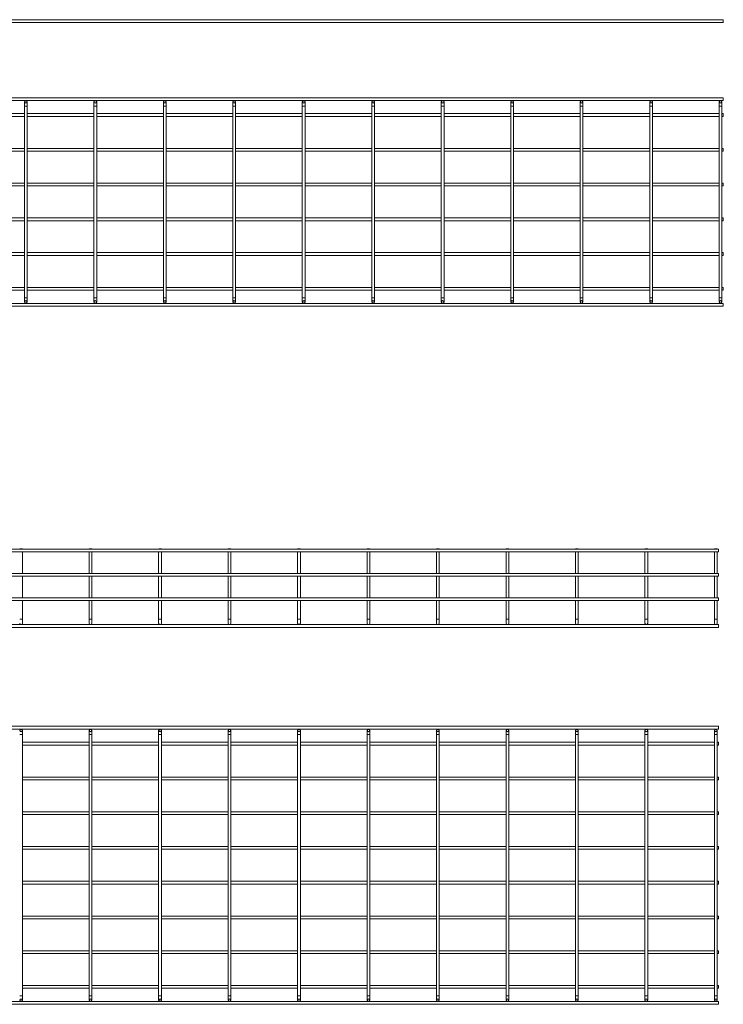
# Model space of a CAD drawing. Header units: millimetres. Extents: x -523 to 3473, y -2962 to -95.
# Tile 4 of 6: x 2444 to 3457, y -2962 to -1545. Entities that reach past the tile are written whole.
import ezdxf

# ---------------------------------------------------------------- set-up
doc = ezdxf.new("R2010")
doc.units = ezdxf.units.MM

msp = doc.modelspace()

# ---------------------------------------------------------------- linework, layer by layer
at = {"color": 7, "linetype": 'Continuous', "lineweight": 15}
for p, q in [((3457, -1544.7), (449, -1544.7)), ((449, -1548.7), (3457, -1548.7)), ((3457, -1544.7), (3457, -1548.7)), ((3457, -1656.9), (449, -1656.9)), ((3457, -1656.9), (3457, -1660.9)), ((449, -1660.9), (3457, -1660.9)), ((2451, -1662.9), (2451, -1668.9)), ((2451, -1668.9), (2451, -1944.9)), ((2455, -1668.9), (2455, -1662.9)), ((2455, -1944.9), (2455, -1668.9)), ((2551, -1662.9), (2551, -1668.9)), ((2551, -1668.9), (2551, -1944.9)), ((2555, -1668.9), (2555, -1662.9)), ((2555, -1944.9), (2555, -1668.9)), ((2651, -1662.9), (2651, -1668.9)), ((2651, -1668.9), (2651, -1944.9)), ((2655, -1668.9), (2655, -1662.9)), ((2655, -1944.9), (2655, -1668.9)), ((2751, -1662.9), (2751, -1668.9)), ((2751, -1668.9), (2751, -1944.9)), ((2755, -1668.9), (2755, -1662.9)), ((2755, -1944.9), (2755, -1668.9)), ((2851, -1662.9), (2851, -1668.9)), ((2851, -1668.9), (2851, -1944.9)), ((2855, -1668.9), (2855, -1662.9)), ((2855, -1944.9), (2855, -1668.9)), ((2951, -1662.9), (2951, -1668.9)), ((2951, -1668.9), (2951, -1944.9)), ((2955, -1668.9), (2955, -1662.9)), ((2955, -1944.9), (2955, -1668.9)), ((3051, -1662.9), (3051, -1668.9)), ((3051, -1668.9), (3051, -1944.9)), ((3055, -1668.9), (3055, -1662.9)), ((3055, -1944.9), (3055, -1668.9)), ((3151, -1662.9), (3151, -1668.9)), ((3151, -1668.9), (3151, -1944.9)), ((3155, -1668.9), (3155, -1662.9)), ((3155, -1944.9), (3155, -1668.9)), ((3251, -1662.9), (3251, -1668.9)), ((3251, -1668.9), (3251, -1944.9)), ((3255, -1668.9), (3255, -1662.9)), ((3255, -1944.9), (3255, -1668.9)), ((3351, -1662.9), (3351, -1668.9)), ((3351, -1668.9), (3351, -1944.9)), ((3355, -1668.9), (3355, -1662.9)), ((3355, -1944.9), (3355, -1668.9)), ((3451, -1662.9), (3451, -1668.9)), ((3451, -1668.9), (3451, -1944.9)), ((3455, -1668.9), (3455, -1662.9)), ((3455, -1944.9), (3455, -1668.9)), ((2451, -1679.9), (2355, -1679.9)), ((2355, -1683.9), (2451, -1683.9)), ((2551, -1679.9), (2455, -1679.9)), ((2455, -1683.9), (2551, -1683.9)), ((2651, -1679.9), (2555, -1679.9)), ((2555, -1683.9), (2651, -1683.9)), ((2751, -1679.9), (2655, -1679.9)), ((2655, -1683.9), (2751, -1683.9)), ((2851, -1679.9), (2755, -1679.9)), ((2755, -1683.9), (2851, -1683.9)), ((2951, -1679.9), (2855, -1679.9)), ((2855, -1683.9), (2951, -1683.9)), ((3051, -1679.9), (2955, -1679.9)), ((2955, -1683.9), (3051, -1683.9)), ((3151, -1679.9), (3055, -1679.9)), ((3055, -1683.9), (3151, -1683.9)), ((3251, -1679.9), (3155, -1679.9)), ((3155, -1683.9), (3251, -1683.9)), ((3351, -1679.9), (3255, -1679.9)), ((3255, -1683.9), (3351, -1683.9)), ((3451, -1679.9), (3355, -1679.9)), ((3355, -1683.9), (3451, -1683.9)), ((3457, -1679.9), (3455, -1679.9)), ((3455, -1683.9), (3457, -1683.9)), ((3457, -1679.9), (3457, -1683.9)), ((2451, -1729.9), (2355, -1729.9)), ((2355, -1733.9), (2451, -1733.9)), ((2551, -1729.9), (2455, -1729.9)), ((2455, -1733.9), (2551, -1733.9)), ((2651, -1729.9), (2555, -1729.9)), ((2555, -1733.9), (2651, -1733.9)), ((2751, -1729.9), (2655, -1729.9)), ((2655, -1733.9), (2751, -1733.9)), ((2851, -1729.9), (2755, -1729.9)), ((2755, -1733.9), (2851, -1733.9)), ((2951, -1729.9), (2855, -1729.9)), ((2855, -1733.9), (2951, -1733.9)), ((3051, -1729.9), (2955, -1729.9)), ((2955, -1733.9), (3051, -1733.9)), ((3151, -1729.9), (3055, -1729.9)), ((3055, -1733.9), (3151, -1733.9)), ((3251, -1729.9), (3155, -1729.9)), ((3155, -1733.9), (3251, -1733.9)), ((3351, -1729.9), (3255, -1729.9)), ((3255, -1733.9), (3351, -1733.9)), ((3451, -1729.9), (3355, -1729.9)), ((3355, -1733.9), (3451, -1733.9)), ((3457, -1729.9), (3455, -1729.9)), ((3455, -1733.9), (3457, -1733.9)), ((3457, -1729.9), (3457, -1733.9)), ((2451, -1779.9), (2355, -1779.9)), ((2355, -1783.9), (2451, -1783.9)), ((2551, -1779.9), (2455, -1779.9)), ((2455, -1783.9), (2551, -1783.9)), ((2651, -1779.9), (2555, -1779.9)), ((2555, -1783.9), (2651, -1783.9)), ((2751, -1779.9), (2655, -1779.9)), ((2655, -1783.9), (2751, -1783.9)), ((2851, -1779.9), (2755, -1779.9)), ((2755, -1783.9), (2851, -1783.9)), ((2951, -1779.9), (2855, -1779.9)), ((2855, -1783.9), (2951, -1783.9)), ((3051, -1779.9), (2955, -1779.9)), ((2955, -1783.9), (3051, -1783.9)), ((3151, -1779.9), (3055, -1779.9)), ((3055, -1783.9), (3151, -1783.9)), ((3251, -1779.9), (3155, -1779.9)), ((3155, -1783.9), (3251, -1783.9)), ((3351, -1779.9), (3255, -1779.9)), ((3255, -1783.9), (3351, -1783.9)), ((3451, -1779.9), (3355, -1779.9)), ((3355, -1783.9), (3451, -1783.9)), ((3457, -1779.9), (3455, -1779.9)), ((3455, -1783.9), (3457, -1783.9)), ((3457, -1779.9), (3457, -1783.9)), ((2451, -1829.9), (2355, -1829.9)), ((2355, -1833.9), (2451, -1833.9)), ((2551, -1829.9), (2455, -1829.9)), ((2455, -1833.9), (2551, -1833.9)), ((2651, -1829.9), (2555, -1829.9)), ((2555, -1833.9), (2651, -1833.9)), ((2751, -1829.9), (2655, -1829.9)), ((2655, -1833.9), (2751, -1833.9)), ((2851, -1829.9), (2755, -1829.9)), ((2755, -1833.9), (2851, -1833.9)), ((2951, -1829.9), (2855, -1829.9)), ((2855, -1833.9), (2951, -1833.9)), ((3051, -1829.9), (2955, -1829.9)), ((2955, -1833.9), (3051, -1833.9)), ((3151, -1829.9), (3055, -1829.9)), ((3055, -1833.9), (3151, -1833.9)), ((3251, -1829.9), (3155, -1829.9)), ((3155, -1833.9), (3251, -1833.9)), ((3351, -1829.9), (3255, -1829.9)), ((3255, -1833.9), (3351, -1833.9)), ((3451, -1829.9), (3355, -1829.9)), ((3355, -1833.9), (3451, -1833.9)), ((3457, -1829.9), (3455, -1829.9)), ((3455, -1833.9), (3457, -1833.9)), ((3457, -1829.9), (3457, -1833.9)), ((2451, -1879.9), (2355, -1879.9)), ((2355, -1883.9), (2451, -1883.9)), ((2551, -1879.9), (2455, -1879.9)), ((2455, -1883.9), (2551, -1883.9)), ((2651, -1879.9), (2555, -1879.9)), ((2555, -1883.9), (2651, -1883.9)), ((2751, -1879.9), (2655, -1879.9)), ((2655, -1883.9), (2751, -1883.9)), ((2851, -1879.9), (2755, -1879.9)), ((2755, -1883.9), (2851, -1883.9)), ((2951, -1879.9), (2855, -1879.9)), ((2855, -1883.9), (2951, -1883.9)), ((3051, -1879.9), (2955, -1879.9)), ((2955, -1883.9), (3051, -1883.9)), ((3151, -1879.9), (3055, -1879.9)), ((3055, -1883.9), (3151, -1883.9)), ((3251, -1879.9), (3155, -1879.9)), ((3155, -1883.9), (3251, -1883.9)), ((3351, -1879.9), (3255, -1879.9)), ((3255, -1883.9), (3351, -1883.9)), ((3451, -1879.9), (3355, -1879.9)), ((3355, -1883.9), (3451, -1883.9)), ((3457, -1879.9), (3455, -1879.9)), ((3455, -1883.9), (3457, -1883.9)), ((3457, -1879.9), (3457, -1883.9)), ((2451, -1929.9), (2355, -1929.9)), ((2355, -1933.9), (2451, -1933.9)), ((2551, -1929.9), (2455, -1929.9)), ((2455, -1933.9), (2551, -1933.9)), ((2651, -1929.9), (2555, -1929.9)), ((2555, -1933.9), (2651, -1933.9)), ((2751, -1929.9), (2655, -1929.9)), ((2655, -1933.9), (2751, -1933.9)), ((2851, -1929.9), (2755, -1929.9)), ((2755, -1933.9), (2851, -1933.9)), ((2951, -1929.9), (2855, -1929.9)), ((2855, -1933.9), (2951, -1933.9)), ((3051, -1929.9), (2955, -1929.9)), ((2955, -1933.9), (3051, -1933.9)), ((3151, -1929.9), (3055, -1929.9)), ((3055, -1933.9), (3151, -1933.9)), ((3251, -1929.9), (3155, -1929.9)), ((3155, -1933.9), (3251, -1933.9)), ((3351, -1929.9), (3255, -1929.9)), ((3255, -1933.9), (3351, -1933.9)), ((3451, -1929.9), (3355, -1929.9)), ((3355, -1933.9), (3451, -1933.9)), ((3457, -1929.9), (3455, -1929.9)), ((3455, -1933.9), (3457, -1933.9)), ((3457, -1929.9), (3457, -1933.9)), ((3457, -1952.9), (449, -1952.9)), ((2451, -1944.9), (2451, -1950.9)), ((2455, -1950.9), (2455, -1944.9)), ((2551, -1944.9), (2551, -1950.9)), ((2555, -1950.9), (2555, -1944.9)), ((2651, -1944.9), (2651, -1950.9)), ((2655, -1950.9), (2655, -1944.9)), ((2751, -1944.9), (2751, -1950.9)), ((2755, -1950.9), (2755, -1944.9)), ((2851, -1944.9), (2851, -1950.9)), ((2855, -1950.9), (2855, -1944.9)), ((2951, -1944.9), (2951, -1950.9)), ((2955, -1950.9), (2955, -1944.9)), ((3051, -1944.9), (3051, -1950.9)), ((3055, -1950.9), (3055, -1944.9)), ((3151, -1944.9), (3151, -1950.9)), ((3155, -1950.9), (3155, -1944.9)), ((3251, -1944.9), (3251, -1950.9)), ((3255, -1950.9), (3255, -1944.9)), ((3351, -1944.9), (3351, -1950.9)), ((3355, -1950.9), (3355, -1944.9)), ((3451, -1944.9), (3451, -1950.9)), ((3455, -1950.9), (3455, -1944.9)), ((3457, -1952.9), (3457, -1956.9)), ((449, -1956.9), (3457, -1956.9)), ((3450.2, -2306.4), (442.2, -2306.4)), ((2444.7, -2305.9), (2444.2, -2306.4)), ((2444.7, -2305.9), (2447.7, -2305.9)), ((2448.2, -2306.4), (2447.7, -2305.9)), ((2544.7, -2305.9), (2544.2, -2306.4)), ((2544.7, -2305.9), (2547.7, -2305.9)), ((2548.2, -2306.4), (2547.7, -2305.9)), ((2644.7, -2305.9), (2644.2, -2306.4)), ((2644.7, -2305.9), (2647.7, -2305.9)), ((2648.2, -2306.4), (2647.7, -2305.9)), ((2744.7, -2305.9), (2744.2, -2306.4)), ((2744.7, -2305.9), (2747.7, -2305.9)), ((2748.2, -2306.4), (2747.7, -2305.9)), ((2844.7, -2305.9), (2844.2, -2306.4)), ((2844.7, -2305.9), (2847.7, -2305.9)), ((2848.2, -2306.4), (2847.7, -2305.9)), ((2944.7, -2305.9), (2944.2, -2306.4)), ((2944.7, -2305.9), (2947.7, -2305.9)), ((2948.2, -2306.4), (2947.7, -2305.9)), ((3044.7, -2305.9), (3044.2, -2306.4)), ((3044.7, -2305.9), (3047.7, -2305.9)), ((3048.2, -2306.4), (3047.7, -2305.9)), ((3144.7, -2305.9), (3144.2, -2306.4)), ((3144.7, -2305.9), (3147.7, -2305.9)), ((3148.2, -2306.4), (3147.7, -2305.9)), ((3244.7, -2305.9), (3244.2, -2306.4)), ((3244.7, -2305.9), (3247.7, -2305.9)), ((3248.2, -2306.4), (3247.7, -2305.9)), ((3344.7, -2305.9), (3344.2, -2306.4)), ((3344.7, -2305.9), (3347.7, -2305.9)), ((3348.2, -2306.4), (3347.7, -2305.9)), ((3444.7, -2305.9), (3444.2, -2306.4)), ((3444.7, -2305.9), (3447.7, -2305.9)), ((3448.2, -2306.4), (3447.7, -2305.9)), ((3450.2, -2306.4), (3450.2, -2310.4)), ((442.2, -2310.4), (3450.2, -2310.4)), ((2448.2, -2341.4), (2448.2, -2310.4)), ((2544.2, -2310.4), (2544.2, -2341.4)), ((2548.2, -2341.4), (2548.2, -2310.4)), ((2644.2, -2310.4), (2644.2, -2341.4)), ((2648.2, -2341.4), (2648.2, -2310.4)), ((2744.2, -2310.4), (2744.2, -2341.4)), ((2748.2, -2341.4), (2748.2, -2310.4)), ((2844.2, -2310.4), (2844.2, -2341.4)), ((2848.2, -2341.4), (2848.2, -2310.4)), ((2944.2, -2310.4), (2944.2, -2341.4)), ((2948.2, -2341.4), (2948.2, -2310.4)), ((3044.2, -2310.4), (3044.2, -2341.4)), ((3048.2, -2341.4), (3048.2, -2310.4)), ((3144.2, -2310.4), (3144.2, -2341.4)), ((3148.2, -2341.4), (3148.2, -2310.4)), ((3244.2, -2310.4), (3244.2, -2341.4)), ((3248.2, -2341.4), (3248.2, -2310.4)), ((3344.2, -2310.4), (3344.2, -2341.4)), ((3348.2, -2341.4), (3348.2, -2310.4)), ((3444.2, -2310.4), (3444.2, -2341.4)), ((3448.2, -2341.4), (3448.2, -2310.4)), ((3450.2, -2341.4), (442.2, -2341.4)), ((442.2, -2345.4), (3450.2, -2345.4)), ((2448.2, -2376.4), (2448.2, -2345.4)), ((2544.2, -2345.4), (2544.2, -2376.4)), ((2548.2, -2376.4), (2548.2, -2345.4)), ((2644.2, -2345.4), (2644.2, -2376.4)), ((2648.2, -2376.4), (2648.2, -2345.4)), ((2744.2, -2345.4), (2744.2, -2376.4)), ((2748.2, -2376.4), (2748.2, -2345.4)), ((2844.2, -2345.4), (2844.2, -2376.4)), ((2848.2, -2376.4), (2848.2, -2345.4)), ((2944.2, -2345.4), (2944.2, -2376.4)), ((2948.2, -2376.4), (2948.2, -2345.4)), ((3044.2, -2345.4), (3044.2, -2376.4)), ((3048.2, -2376.4), (3048.2, -2345.4)), ((3144.2, -2345.4), (3144.2, -2376.4)), ((3148.2, -2376.4), (3148.2, -2345.4)), ((3244.2, -2345.4), (3244.2, -2376.4)), ((3248.2, -2376.4), (3248.2, -2345.4)), ((3344.2, -2345.4), (3344.2, -2376.4)), ((3348.2, -2376.4), (3348.2, -2345.4)), ((3444.2, -2345.4), (3444.2, -2376.4)), ((3448.2, -2376.4), (3448.2, -2345.4)), ((3450.2, -2341.4), (3450.2, -2345.4)), ((3450.2, -2376.4), (442.2, -2376.4)), ((3450.2, -2376.4), (3450.2, -2380.4)), ((442.2, -2380.4), (3450.2, -2380.4)), ((2448.2, -2407.2), (2448.2, -2380.4)), ((2544.2, -2380.4), (2544.2, -2407.2)), ((2548.2, -2407.2), (2548.2, -2380.4)), ((2644.2, -2380.4), (2644.2, -2407.2)), ((2648.2, -2407.2), (2648.2, -2380.4)), ((2744.2, -2380.4), (2744.2, -2407.2)), ((2748.2, -2407.2), (2748.2, -2380.4)), ((2844.2, -2380.4), (2844.2, -2407.2)), ((2848.2, -2407.2), (2848.2, -2380.4)), ((2944.2, -2380.4), (2944.2, -2407.2)), ((2948.2, -2407.2), (2948.2, -2380.4)), ((3044.2, -2380.4), (3044.2, -2407.2)), ((3048.2, -2407.2), (3048.2, -2380.4)), ((3144.2, -2380.4), (3144.2, -2407.2)), ((3148.2, -2407.2), (3148.2, -2380.4)), ((3244.2, -2380.4), (3244.2, -2407.2)), ((3248.2, -2407.2), (3248.2, -2380.4)), ((3344.2, -2380.4), (3344.2, -2407.2)), ((3348.2, -2407.2), (3348.2, -2380.4)), ((3444.2, -2380.4), (3444.2, -2407.2)), ((3448.2, -2407.2), (3448.2, -2380.4)), ((2448.2, -2413.2), (2448.2, -2407.2)), ((2544.2, -2407.2), (2544.2, -2413.2)), ((2548.2, -2413.2), (2548.2, -2407.2)), ((2644.2, -2407.2), (2644.2, -2413.2)), ((2648.2, -2413.2), (2648.2, -2407.2)), ((2744.2, -2407.2), (2744.2, -2413.2)), ((2748.2, -2413.2), (2748.2, -2407.2)), ((2844.2, -2407.2), (2844.2, -2413.2)), ((2848.2, -2413.2), (2848.2, -2407.2)), ((2944.2, -2407.2), (2944.2, -2413.2)), ((2948.2, -2413.2), (2948.2, -2407.2)), ((3044.2, -2407.2), (3044.2, -2413.2)), ((3048.2, -2413.2), (3048.2, -2407.2)), ((3144.2, -2407.2), (3144.2, -2413.2)), ((3148.2, -2413.2), (3148.2, -2407.2)), ((3244.2, -2407.2), (3244.2, -2413.2)), ((3248.2, -2413.2), (3248.2, -2407.2)), ((3344.2, -2407.2), (3344.2, -2413.2)), ((3348.2, -2413.2), (3348.2, -2407.2)), ((3444.2, -2407.2), (3444.2, -2413.2)), ((3448.2, -2413.2), (3448.2, -2407.2)), ((3450.2, -2415.2), (442.2, -2415.2)), ((442.2, -2419.2), (3450.2, -2419.2)), ((3450.2, -2415.2), (3450.2, -2419.2)), ((3450.2, -2561.5), (442.2, -2561.5)), ((3450.2, -2561.5), (3450.2, -2565.5)), ((442.2, -2565.5), (3450.2, -2565.5)), ((2448.2, -2573.5), (2448.2, -2567.5)), ((2448.2, -2949.5), (2448.2, -2573.5)), ((2544.2, -2567.5), (2544.2, -2573.5)), ((2544.2, -2573.5), (2544.2, -2949.5)), ((2548.2, -2573.5), (2548.2, -2567.5)), ((2548.2, -2949.5), (2548.2, -2573.5)), ((2644.2, -2567.5), (2644.2, -2573.5)), ((2644.2, -2573.5), (2644.2, -2949.5)), ((2648.2, -2573.5), (2648.2, -2567.5)), ((2648.2, -2949.5), (2648.2, -2573.5)), ((2744.2, -2567.5), (2744.2, -2573.5)), ((2744.2, -2573.5), (2744.2, -2949.5)), ((2748.2, -2573.5), (2748.2, -2567.5)), ((2748.2, -2949.5), (2748.2, -2573.5)), ((2844.2, -2567.5), (2844.2, -2573.5)), ((2844.2, -2573.5), (2844.2, -2949.5)), ((2848.2, -2573.5), (2848.2, -2567.5)), ((2848.2, -2949.5), (2848.2, -2573.5)), ((2944.2, -2567.5), (2944.2, -2573.5)), ((2944.2, -2573.5), (2944.2, -2949.5)), ((2948.2, -2573.5), (2948.2, -2567.5)), ((2948.2, -2949.5), (2948.2, -2573.5)), ((3044.2, -2567.5), (3044.2, -2573.5)), ((3044.2, -2573.5), (3044.2, -2949.5)), ((3048.2, -2573.5), (3048.2, -2567.5)), ((3048.2, -2949.5), (3048.2, -2573.5)), ((3144.2, -2567.5), (3144.2, -2573.5)), ((3144.2, -2573.5), (3144.2, -2949.5)), ((3148.2, -2573.5), (3148.2, -2567.5)), ((3148.2, -2949.5), (3148.2, -2573.5)), ((3244.2, -2567.5), (3244.2, -2573.5)), ((3244.2, -2573.5), (3244.2, -2949.5)), ((3248.2, -2573.5), (3248.2, -2567.5)), ((3248.2, -2949.5), (3248.2, -2573.5)), ((3344.2, -2567.5), (3344.2, -2573.5)), ((3344.2, -2573.5), (3344.2, -2949.5)), ((3348.2, -2573.5), (3348.2, -2567.5)), ((3348.2, -2949.5), (3348.2, -2573.5)), ((3444.2, -2567.5), (3444.2, -2573.5)), ((3444.2, -2573.5), (3444.2, -2949.5)), ((3448.2, -2573.5), (3448.2, -2567.5)), ((3448.2, -2949.5), (3448.2, -2573.5)), ((2544.2, -2584.5), (2448.2, -2584.5)), ((2448.2, -2588.5), (2544.2, -2588.5)), ((2644.2, -2584.5), (2548.2, -2584.5)), ((2548.2, -2588.5), (2644.2, -2588.5)), ((2744.2, -2584.5), (2648.2, -2584.5)), ((2648.2, -2588.5), (2744.2, -2588.5)), ((2844.2, -2584.5), (2748.2, -2584.5)), ((2748.2, -2588.5), (2844.2, -2588.5)), ((2944.2, -2584.5), (2848.2, -2584.5)), ((2848.2, -2588.5), (2944.2, -2588.5)), ((3044.2, -2584.5), (2948.2, -2584.5)), ((2948.2, -2588.5), (3044.2, -2588.5)), ((3144.2, -2584.5), (3048.2, -2584.5)), ((3048.2, -2588.5), (3144.2, -2588.5)), ((3244.2, -2584.5), (3148.2, -2584.5)), ((3148.2, -2588.5), (3244.2, -2588.5)), ((3344.2, -2584.5), (3248.2, -2584.5)), ((3248.2, -2588.5), (3344.2, -2588.5)), ((3444.2, -2584.5), (3348.2, -2584.5)), ((3348.2, -2588.5), (3444.2, -2588.5)), ((3450.2, -2584.5), (3448.2, -2584.5)), ((3448.2, -2588.5), (3450.2, -2588.5)), ((3450.2, -2584.5), (3450.2, -2588.5)), ((2544.2, -2634.5), (2448.2, -2634.5)), ((2644.2, -2634.5), (2548.2, -2634.5)), ((2744.2, -2634.5), (2648.2, -2634.5)), ((2844.2, -2634.5), (2748.2, -2634.5)), ((2944.2, -2634.5), (2848.2, -2634.5)), ((3044.2, -2634.5), (2948.2, -2634.5)), ((3144.2, -2634.5), (3048.2, -2634.5)), ((3244.2, -2634.5), (3148.2, -2634.5)), ((3344.2, -2634.5), (3248.2, -2634.5)), ((3444.2, -2634.5), (3348.2, -2634.5)), ((3450.2, -2634.5), (3448.2, -2634.5)), ((3450.2, -2634.5), (3450.2, -2638.5)), ((2448.2, -2638.5), (2544.2, -2638.5)), ((2548.2, -2638.5), (2644.2, -2638.5)), ((2648.2, -2638.5), (2744.2, -2638.5)), ((2748.2, -2638.5), (2844.2, -2638.5)), ((2848.2, -2638.5), (2944.2, -2638.5)), ((2948.2, -2638.5), (3044.2, -2638.5)), ((3048.2, -2638.5), (3144.2, -2638.5)), ((3148.2, -2638.5), (3244.2, -2638.5)), ((3248.2, -2638.5), (3344.2, -2638.5)), ((3348.2, -2638.5), (3444.2, -2638.5)), ((3448.2, -2638.5), (3450.2, -2638.5)), ((2544.2, -2684.5), (2448.2, -2684.5)), ((2448.2, -2688.5), (2544.2, -2688.5)), ((2644.2, -2684.5), (2548.2, -2684.5)), ((2548.2, -2688.5), (2644.2, -2688.5)), ((2744.2, -2684.5), (2648.2, -2684.5)), ((2648.2, -2688.5), (2744.2, -2688.5)), ((2844.2, -2684.5), (2748.2, -2684.5)), ((2748.2, -2688.5), (2844.2, -2688.5)), ((2944.2, -2684.5), (2848.2, -2684.5)), ((2848.2, -2688.5), (2944.2, -2688.5)), ((3044.2, -2684.5), (2948.2, -2684.5)), ((2948.2, -2688.5), (3044.2, -2688.5)), ((3144.2, -2684.5), (3048.2, -2684.5)), ((3048.2, -2688.5), (3144.2, -2688.5)), ((3244.2, -2684.5), (3148.2, -2684.5)), ((3148.2, -2688.5), (3244.2, -2688.5)), ((3344.2, -2684.5), (3248.2, -2684.5)), ((3248.2, -2688.5), (3344.2, -2688.5)), ((3444.2, -2684.5), (3348.2, -2684.5)), ((3348.2, -2688.5), (3444.2, -2688.5)), ((3450.2, -2684.5), (3448.2, -2684.5)), ((3448.2, -2688.5), (3450.2, -2688.5)), ((3450.2, -2684.5), (3450.2, -2688.5)), ((2544.2, -2734.5), (2448.2, -2734.5)), ((2448.2, -2738.5), (2544.2, -2738.5)), ((2644.2, -2734.5), (2548.2, -2734.5)), ((2548.2, -2738.5), (2644.2, -2738.5)), ((2744.2, -2734.5), (2648.2, -2734.5)), ((2648.2, -2738.5), (2744.2, -2738.5)), ((2844.2, -2734.5), (2748.2, -2734.5)), ((2748.2, -2738.5), (2844.2, -2738.5)), ((2944.2, -2734.5), (2848.2, -2734.5)), ((2848.2, -2738.5), (2944.2, -2738.5)), ((3044.2, -2734.5), (2948.2, -2734.5)), ((2948.2, -2738.5), (3044.2, -2738.5)), ((3144.2, -2734.5), (3048.2, -2734.5)), ((3048.2, -2738.5), (3144.2, -2738.5)), ((3244.2, -2734.5), (3148.2, -2734.5)), ((3148.2, -2738.5), (3244.2, -2738.5)), ((3344.2, -2734.5), (3248.2, -2734.5)), ((3248.2, -2738.5), (3344.2, -2738.5)), ((3444.2, -2734.5), (3348.2, -2734.5)), ((3348.2, -2738.5), (3444.2, -2738.5)), ((3450.2, -2734.5), (3448.2, -2734.5)), ((3448.2, -2738.5), (3450.2, -2738.5)), ((3450.2, -2734.5), (3450.2, -2738.5)), ((2544.2, -2784.5), (2448.2, -2784.5)), ((2448.2, -2788.5), (2544.2, -2788.5)), ((2644.2, -2784.5), (2548.2, -2784.5)), ((2548.2, -2788.5), (2644.2, -2788.5)), ((2744.2, -2784.5), (2648.2, -2784.5)), ((2648.2, -2788.5), (2744.2, -2788.5)), ((2844.2, -2784.5), (2748.2, -2784.5)), ((2748.2, -2788.5), (2844.2, -2788.5)), ((2944.2, -2784.5), (2848.2, -2784.5)), ((2848.2, -2788.5), (2944.2, -2788.5)), ((3044.2, -2784.5), (2948.2, -2784.5)), ((2948.2, -2788.5), (3044.2, -2788.5)), ((3144.2, -2784.5), (3048.2, -2784.5)), ((3048.2, -2788.5), (3144.2, -2788.5)), ((3244.2, -2784.5), (3148.2, -2784.5)), ((3148.2, -2788.5), (3244.2, -2788.5)), ((3344.2, -2784.5), (3248.2, -2784.5)), ((3248.2, -2788.5), (3344.2, -2788.5)), ((3444.2, -2784.5), (3348.2, -2784.5)), ((3348.2, -2788.5), (3444.2, -2788.5)), ((3450.2, -2784.5), (3448.2, -2784.5)), ((3448.2, -2788.5), (3450.2, -2788.5)), ((3450.2, -2784.5), (3450.2, -2788.5)), ((2544.2, -2834.5), (2448.2, -2834.5)), ((2448.2, -2838.5), (2544.2, -2838.5)), ((2644.2, -2834.5), (2548.2, -2834.5)), ((2548.2, -2838.5), (2644.2, -2838.5)), ((2744.2, -2834.5), (2648.2, -2834.5)), ((2648.2, -2838.5), (2744.2, -2838.5)), ((2844.2, -2834.5), (2748.2, -2834.5)), ((2748.2, -2838.5), (2844.2, -2838.5)), ((2944.2, -2834.5), (2848.2, -2834.5)), ((2848.2, -2838.5), (2944.2, -2838.5)), ((3044.2, -2834.5), (2948.2, -2834.5)), ((2948.2, -2838.5), (3044.2, -2838.5)), ((3144.2, -2834.5), (3048.2, -2834.5)), ((3048.2, -2838.5), (3144.2, -2838.5)), ((3244.2, -2834.5), (3148.2, -2834.5)), ((3148.2, -2838.5), (3244.2, -2838.5)), ((3344.2, -2834.5), (3248.2, -2834.5)), ((3248.2, -2838.5), (3344.2, -2838.5)), ((3444.2, -2834.5), (3348.2, -2834.5)), ((3348.2, -2838.5), (3444.2, -2838.5)), ((3450.2, -2834.5), (3448.2, -2834.5)), ((3448.2, -2838.5), (3450.2, -2838.5)), ((3450.2, -2834.5), (3450.2, -2838.5)), ((2544.2, -2884.5), (2448.2, -2884.5)), ((2448.2, -2888.5), (2544.2, -2888.5)), ((2644.2, -2884.5), (2548.2, -2884.5)), ((2548.2, -2888.5), (2644.2, -2888.5)), ((2744.2, -2884.5), (2648.2, -2884.5)), ((2648.2, -2888.5), (2744.2, -2888.5)), ((2844.2, -2884.5), (2748.2, -2884.5)), ((2748.2, -2888.5), (2844.2, -2888.5)), ((2944.2, -2884.5), (2848.2, -2884.5)), ((2848.2, -2888.5), (2944.2, -2888.5)), ((3044.2, -2884.5), (2948.2, -2884.5)), ((2948.2, -2888.5), (3044.2, -2888.5)), ((3144.2, -2884.5), (3048.2, -2884.5)), ((3048.2, -2888.5), (3144.2, -2888.5)), ((3244.2, -2884.5), (3148.2, -2884.5)), ((3148.2, -2888.5), (3244.2, -2888.5)), ((3344.2, -2884.5), (3248.2, -2884.5)), ((3248.2, -2888.5), (3344.2, -2888.5)), ((3444.2, -2884.5), (3348.2, -2884.5)), ((3348.2, -2888.5), (3444.2, -2888.5)), ((3450.2, -2884.5), (3448.2, -2884.5)), ((3448.2, -2888.5), (3450.2, -2888.5)), ((3450.2, -2884.5), (3450.2, -2888.5)), ((2544.2, -2934.5), (2448.2, -2934.5)), ((2448.2, -2938.5), (2544.2, -2938.5)), ((2644.2, -2934.5), (2548.2, -2934.5)), ((2548.2, -2938.5), (2644.2, -2938.5)), ((2744.2, -2934.5), (2648.2, -2934.5)), ((2648.2, -2938.5), (2744.2, -2938.5)), ((2844.2, -2934.5), (2748.2, -2934.5)), ((2748.2, -2938.5), (2844.2, -2938.5)), ((2944.2, -2934.5), (2848.2, -2934.5)), ((2848.2, -2938.5), (2944.2, -2938.5)), ((3044.2, -2934.5), (2948.2, -2934.5)), ((2948.2, -2938.5), (3044.2, -2938.5)), ((3144.2, -2934.5), (3048.2, -2934.5)), ((3048.2, -2938.5), (3144.2, -2938.5)), ((3244.2, -2934.5), (3148.2, -2934.5)), ((3148.2, -2938.5), (3244.2, -2938.5)), ((3344.2, -2934.5), (3248.2, -2934.5)), ((3248.2, -2938.5), (3344.2, -2938.5)), ((3444.2, -2934.5), (3348.2, -2934.5)), ((3348.2, -2938.5), (3444.2, -2938.5)), ((3450.2, -2934.5), (3448.2, -2934.5)), ((3448.2, -2938.5), (3450.2, -2938.5)), ((3450.2, -2934.5), (3450.2, -2938.5)), ((3450.2, -2957.5), (442.2, -2957.5)), ((2448.2, -2955.5), (2448.2, -2949.5)), ((2544.2, -2949.5), (2544.2, -2955.5)), ((2548.2, -2955.5), (2548.2, -2949.5)), ((2644.2, -2949.5), (2644.2, -2955.5)), ((2648.2, -2955.5), (2648.2, -2949.5)), ((2744.2, -2949.5), (2744.2, -2955.5)), ((2748.2, -2955.5), (2748.2, -2949.5)), ((2844.2, -2949.5), (2844.2, -2955.5)), ((2848.2, -2955.5), (2848.2, -2949.5)), ((2944.2, -2949.5), (2944.2, -2955.5)), ((2948.2, -2955.5), (2948.2, -2949.5)), ((3044.2, -2949.5), (3044.2, -2955.5)), ((3048.2, -2955.5), (3048.2, -2949.5)), ((3144.2, -2949.5), (3144.2, -2955.5)), ((3148.2, -2955.5), (3148.2, -2949.5)), ((3244.2, -2949.5), (3244.2, -2955.5)), ((3248.2, -2955.5), (3248.2, -2949.5)), ((3344.2, -2949.5), (3344.2, -2955.5)), ((3348.2, -2955.5), (3348.2, -2949.5)), ((3444.2, -2949.5), (3444.2, -2955.5)), ((3448.2, -2955.5), (3448.2, -2949.5)), ((3450.2, -2957.5), (3450.2, -2961.5)), ((442.2, -2961.5), (3450.2, -2961.5))]:
    msp.add_line(p, q, dxfattribs=at)
at = {"color": 8, "linetype": 'Continuous', "lineweight": 15}
for p, q in [((2451, -1668.9), (2455, -1668.9)), ((2551, -1668.9), (2555, -1668.9)), ((2651, -1668.9), (2655, -1668.9)), ((2751, -1668.9), (2755, -1668.9)), ((2851, -1668.9), (2855, -1668.9)), ((2951, -1668.9), (2955, -1668.9)), ((3051, -1668.9), (3055, -1668.9)), ((3151, -1668.9), (3155, -1668.9)), ((3251, -1668.9), (3255, -1668.9)), ((3351, -1668.9), (3355, -1668.9)), ((3451, -1668.9), (3455, -1668.9)), ((2451, -1944.9), (2455, -1944.9)), ((2551, -1944.9), (2555, -1944.9)), ((2651, -1944.9), (2655, -1944.9)), ((2751, -1944.9), (2755, -1944.9)), ((2851, -1944.9), (2855, -1944.9)), ((2951, -1944.9), (2955, -1944.9)), ((3051, -1944.9), (3055, -1944.9)), ((3151, -1944.9), (3155, -1944.9)), ((3251, -1944.9), (3255, -1944.9)), ((3351, -1944.9), (3355, -1944.9)), ((3451, -1944.9), (3455, -1944.9)), ((2448.2, -2407.2), (2444.2, -2407.2)), ((2548.2, -2407.2), (2544.2, -2407.2)), ((2648.2, -2407.2), (2644.2, -2407.2)), ((2748.2, -2407.2), (2744.2, -2407.2)), ((2848.2, -2407.2), (2844.2, -2407.2)), ((2948.2, -2407.2), (2944.2, -2407.2)), ((3048.2, -2407.2), (3044.2, -2407.2)), ((3148.2, -2407.2), (3144.2, -2407.2)), ((3248.2, -2407.2), (3244.2, -2407.2)), ((3348.2, -2407.2), (3344.2, -2407.2)), ((3448.2, -2407.2), (3444.2, -2407.2)), ((2444.2, -2573.5), (2448.2, -2573.5)), ((2544.2, -2573.5), (2548.2, -2573.5)), ((2644.2, -2573.5), (2648.2, -2573.5)), ((2744.2, -2573.5), (2748.2, -2573.5)), ((2844.2, -2573.5), (2848.2, -2573.5)), ((2944.2, -2573.5), (2948.2, -2573.5)), ((3044.2, -2573.5), (3048.2, -2573.5)), ((3144.2, -2573.5), (3148.2, -2573.5)), ((3244.2, -2573.5), (3248.2, -2573.5)), ((3344.2, -2573.5), (3348.2, -2573.5)), ((3444.2, -2573.5), (3448.2, -2573.5)), ((2444.2, -2949.5), (2448.2, -2949.5)), ((2544.2, -2949.5), (2548.2, -2949.5)), ((2644.2, -2949.5), (2648.2, -2949.5)), ((2744.2, -2949.5), (2748.2, -2949.5)), ((2844.2, -2949.5), (2848.2, -2949.5)), ((2944.2, -2949.5), (2948.2, -2949.5)), ((3044.2, -2949.5), (3048.2, -2949.5)), ((3144.2, -2949.5), (3148.2, -2949.5)), ((3244.2, -2949.5), (3248.2, -2949.5)), ((3344.2, -2949.5), (3348.2, -2949.5)), ((3444.2, -2949.5), (3448.2, -2949.5))]:
    msp.add_line(p, q, dxfattribs=at)
at = {"color": 7, "linetype": 'Continuous', "lineweight": 15}
for centre, radius in [((2453, -1662.9), 2), ((2453, -1662.9), 1.5), ((2553, -1662.9), 2), ((2553, -1662.9), 1.5), ((2653, -1662.9), 2), ((2653, -1662.9), 1.5), ((2753, -1662.9), 2), ((2753, -1662.9), 1.5), ((2853, -1662.9), 2), ((2853, -1662.9), 1.5), ((2953, -1662.9), 2), ((2953, -1662.9), 1.5), ((3053, -1662.9), 2), ((3053, -1662.9), 1.5), ((3153, -1662.9), 2), ((3153, -1662.9), 1.5), ((3253, -1662.9), 2), ((3253, -1662.9), 1.5), ((3353, -1662.9), 2), ((3353, -1662.9), 1.5), ((3453, -1662.9), 2), ((3453, -1662.9), 1.5), ((2453, -1950.9), 2), ((2453, -1950.9), 1.5), ((2553, -1950.9), 2), ((2553, -1950.9), 1.5), ((2653, -1950.9), 2), ((2653, -1950.9), 1.5), ((2753, -1950.9), 2), ((2753, -1950.9), 1.5), ((2853, -1950.9), 2), ((2853, -1950.9), 1.5), ((2953, -1950.9), 2), ((2953, -1950.9), 1.5), ((3053, -1950.9), 2), ((3053, -1950.9), 1.5), ((3153, -1950.9), 2), ((3153, -1950.9), 1.5), ((3253, -1950.9), 2), ((3253, -1950.9), 1.5), ((3353, -1950.9), 2), ((3353, -1950.9), 1.5), ((3453, -1950.9), 2), ((3453, -1950.9), 1.5), ((2446.2, -2567.5), 2), ((2446.2, -2567.5), 1.5), ((2546.2, -2567.5), 2), ((2546.2, -2567.5), 1.5), ((2646.2, -2567.5), 2), ((2646.2, -2567.5), 1.5), ((2746.2, -2567.5), 2), ((2746.2, -2567.5), 1.5), ((2846.2, -2567.5), 2), ((2846.2, -2567.5), 1.5), ((2946.2, -2567.5), 2), ((2946.2, -2567.5), 1.5), ((3046.2, -2567.5), 2), ((3046.2, -2567.5), 1.5), ((3146.2, -2567.5), 2), ((3146.2, -2567.5), 1.5), ((3246.2, -2567.5), 2), ((3246.2, -2567.5), 1.5), ((3346.2, -2567.5), 2), ((3346.2, -2567.5), 1.5), ((3446.2, -2567.5), 2), ((3446.2, -2567.5), 1.5), ((2446.2, -2955.5), 2), ((2446.2, -2955.5), 1.5), ((2546.2, -2955.5), 2), ((2546.2, -2955.5), 1.5), ((2646.2, -2955.5), 2), ((2646.2, -2955.5), 1.5), ((2746.2, -2955.5), 2), ((2746.2, -2955.5), 1.5), ((2846.2, -2955.5), 2), ((2846.2, -2955.5), 1.5), ((2946.2, -2955.5), 2), ((2946.2, -2955.5), 1.5), ((3046.2, -2955.5), 2), ((3046.2, -2955.5), 1.5), ((3146.2, -2955.5), 2), ((3146.2, -2955.5), 1.5), ((3246.2, -2955.5), 2), ((3246.2, -2955.5), 1.5), ((3346.2, -2955.5), 2), ((3346.2, -2955.5), 1.5), ((3446.2, -2955.5), 2), ((3446.2, -2955.5), 1.5)]:
    msp.add_circle(centre, radius, dxfattribs=at)
for centre in [(2446.2, -2413.2), (2546.2, -2413.2), (2646.2, -2413.2), (2746.2, -2413.2), (2846.2, -2413.2), (2946.2, -2413.2), (3046.2, -2413.2), (3146.2, -2413.2), (3246.2, -2413.2), (3346.2, -2413.2), (3446.2, -2413.2)]:
    msp.add_arc(centre, 2, 180, 0, dxfattribs=at)

doc.saveas('drawing.dxf')
